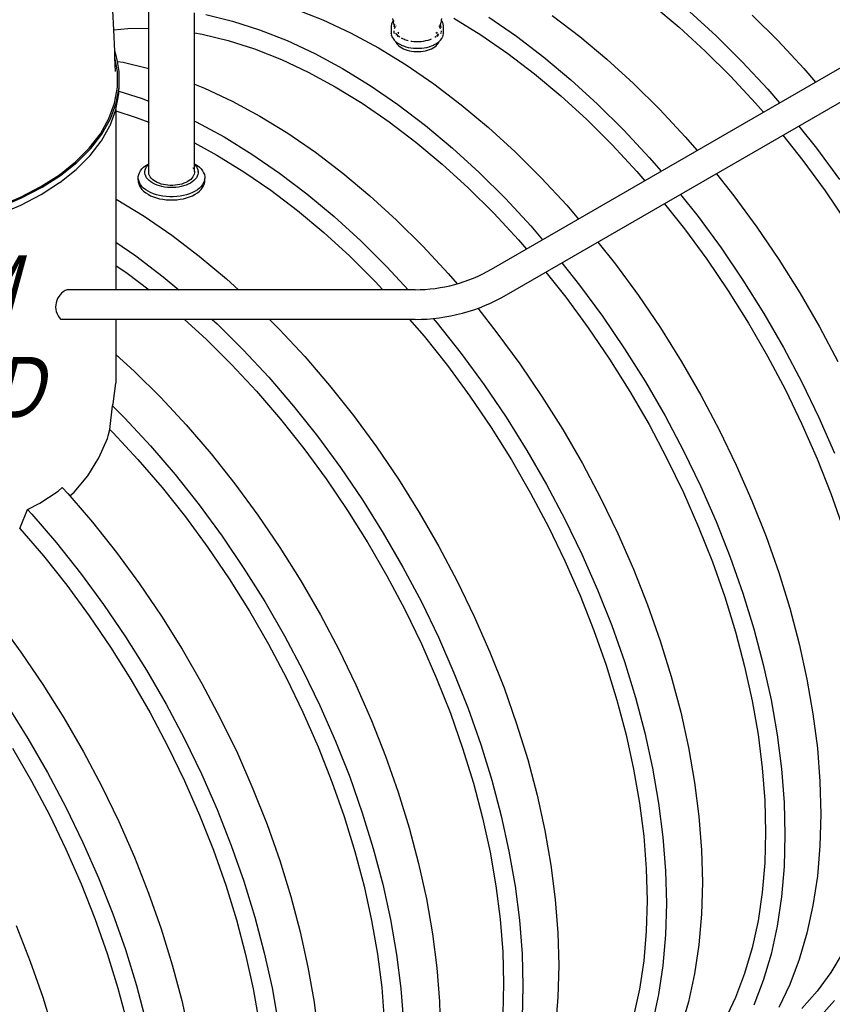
# Model space of a CAD drawing. Extents: x -18027 to -11651, y 1687 to 5059.
# Tile 121 of 170: x -13585 to -13425, y 2615 to 2808. Entities that reach past the tile are written whole.
import ezdxf

# ---------------------------------------------------------------- set-up
doc = ezdxf.new("R2010")
doc.units = 0
doc.header["$MEASUREMENT"] = 0
doc.layers.get('0').update_dxf_attribs({"linetype": 'CONTINUOUS'})
for name, color, linetype in [('PIPING-PRODUCT-REGULAR', 4, 'CONTINUOUS'), ('TANK', 2, 'CONTINUOUS'), ('TEXT', 3, 'CONTINUOUS')]:
    doc.layers.add(name, color=color, linetype=linetype)
doc.styles.add('ISO1', font='SIMPFRAC.shx', dxfattribs={"width": 0.85, "oblique": 15})

# ---------------------------------------------------------------- blocks, each defined once
blk = doc.blocks.new('12-14 TANKS')
for p, q in [((-1.406, -27.943), (-1.406, -25.997)), ((13.048, -26.05), (15.752, -27.117)), ((48.247, -25.68), (50.845, -27.851)), ((-4.843, -28.113), (-4.925, -26.188)), ((3.088, -28.407), (3.088, -26.421)), ((4.212, -26.603), (6.841, -27.239)), ((15.752, -27.117), (18.477, -28.393)), ((22.678, -27.158), (22.645, -26.977)), ((27.442, -27.158), (27.474, -26.977)), ((28.638, -26.964), (31.299, -28.597)), ((32.081, -26.857), (34.806, -28.728)), ((38.342, -26.687), (41.046, -28.743)), ((51.849, -26.28), (54.478, -28.679)), ((58.013, -26.638), (60.589, -29.196)), ((-4.843, -28.113), (-3.447, -27.966)), ((-4.753, -30.205), (-4.843, -28.113)), ((-3.447, -27.966), (-1.406, -27.943)), ((-1.406, -27.943), (-1.381, -27.943)), ((-1.406, -31.906), (-1.406, -27.943)), ((6.841, -27.239), (9.512, -28.091)), ((9.512, -28.091), (12.216, -29.158)), ((22.485, -27.702), (22.486, -27.692)), ((22.485, -27.702), (22.485, -28.47)), ((22.514, -27.537), (22.486, -27.692)), ((22.514, -27.537), (22.517, -27.527)), ((22.573, -27.375), (22.517, -27.527)), ((22.573, -27.375), (22.576, -27.366)), ((22.66, -27.219), (22.576, -27.366)), ((22.66, -27.219), (22.665, -27.211)), ((22.683, -27.187), (22.665, -27.211)), ((22.678, -27.158), (22.683, -27.187)), ((22.683, -27.187), (22.704, -27.302)), ((22.709, -27.154), (22.691, -27.176)), ((22.715, -27.356), (22.704, -27.302)), ((22.742, -27.479), (22.715, -27.356)), ((22.748, -27.769), (22.739, -27.817)), ((22.783, -27.639), (22.742, -27.479)), ((22.761, -27.698), (22.755, -27.731)), ((22.783, -27.639), (22.761, -27.698)), ((22.812, -27.918), (22.779, -28.007)), ((22.787, -27.655), (22.783, -27.639)), ((22.837, -27.83), (22.787, -27.655)), ((22.792, -27.613), (22.792, -27.614)), ((22.812, -27.56), (22.808, -27.57)), ((22.813, -27.559), (22.812, -27.56)), ((22.813, -27.564), (22.812, -27.56)), ((22.813, -27.564), (22.812, -27.569)), ((22.812, -27.569), (22.813, -27.579)), ((22.818, -27.907), (22.812, -27.918)), ((22.815, -27.555), (22.813, -27.559)), ((22.813, -27.559), (22.813, -27.564)), ((22.816, -27.549), (22.815, -27.555)), ((22.817, -27.551), (22.815, -27.555)), ((22.824, -27.758), (22.837, -27.83)), ((22.836, -27.875), (22.824, -27.895)), ((22.86, -27.832), (22.84, -27.867)), ((22.939, -27.716), (22.923, -27.737)), ((27.196, -27.737), (27.18, -27.716)), ((27.308, -27.918), (27.267, -27.845)), ((27.282, -27.83), (27.333, -27.655)), ((27.282, -27.83), (27.306, -27.7)), ((27.307, -27.653), (27.307, -27.579)), ((27.309, -27.92), (27.308, -27.918)), ((27.337, -27.639), (27.312, -27.57)), ((27.328, -27.972), (27.315, -27.937)), ((27.333, -27.655), (27.337, -27.639)), ((27.341, -28.007), (27.334, -27.99)), ((27.337, -27.639), (27.377, -27.479)), ((27.358, -27.698), (27.337, -27.639)), ((27.384, -27.837), (27.358, -27.698)), ((27.377, -27.479), (27.405, -27.356)), ((27.384, -27.864), (27.384, -27.837)), ((27.405, -27.356), (27.416, -27.302)), ((27.428, -27.176), (27.411, -27.154)), ((27.416, -27.302), (27.436, -27.187)), ((27.436, -27.187), (27.442, -27.158)), ((27.455, -27.211), (27.436, -27.187)), ((27.46, -27.219), (27.455, -27.211)), ((27.543, -27.366), (27.46, -27.219)), ((27.547, -27.375), (27.543, -27.366)), ((27.603, -27.527), (27.547, -27.375)), ((27.605, -27.537), (27.603, -27.527)), ((27.634, -27.692), (27.605, -27.537)), ((27.634, -27.702), (27.634, -27.692)), ((27.634, -28.47), (27.634, -27.702)), ((50.845, -27.851), (53.402, -30.185)), ((3.064, -28.403), (3.088, -28.407)), ((3.088, -28.407), (3.874, -28.534)), ((3.088, -33.46), (3.088, -28.407)), ((3.874, -28.534), (6.431, -29.153)), ((18.477, -28.393), (21.213, -29.873)), ((22.486, -28.48), (22.485, -28.47)), ((22.486, -28.48), (22.514, -28.635)), ((22.517, -28.645), (22.514, -28.635)), ((22.517, -28.645), (22.573, -28.797)), ((22.576, -28.806), (22.573, -28.797)), ((22.576, -28.806), (22.66, -28.953)), ((22.665, -28.961), (22.66, -28.953)), ((22.665, -28.961), (22.774, -29.103)), ((22.736, -28.209), (22.736, -28.219)), ((22.736, -28.229), (22.736, -28.308)), ((22.736, -28.327), (22.736, -28.336)), ((22.736, -28.336), (22.75, -28.415)), ((22.753, -28.432), (22.756, -28.447)), ((22.907, -28.415), (22.986, -28.518)), ((22.954, -28.624), (22.949, -28.632)), ((22.981, -28.576), (22.958, -28.616)), ((22.986, -28.518), (23.004, -28.535)), ((23.004, -28.535), (22.987, -28.565)), ((23.009, -28.525), (23.004, -28.535)), ((23.004, -28.535), (23.074, -28.606)), ((23.01, -28.524), (23.009, -28.525)), ((23.068, -28.571), (23.074, -28.606)), ((23.074, -28.606), (23.077, -28.637)), ((23.074, -28.606), (23.081, -28.639)), ((23.074, -28.606), (23.097, -28.629)), ((23.079, -28.651), (23.079, -28.657)), ((23.079, -28.657), (23.08, -28.659)), ((23.08, -28.659), (23.084, -28.671)), ((23.08, -28.659), (23.081, -28.669)), ((23.082, -28.646), (23.087, -28.673)), ((23.082, -28.684), (23.084, -28.699)), ((23.096, -28.412), (23.083, -28.429)), ((23.085, -28.713), (23.088, -28.737)), ((23.09, -28.689), (23.09, -28.691)), ((23.091, -28.69), (23.099, -28.708)), ((23.097, -28.72), (23.097, -28.743)), ((23.101, -28.696), (23.099, -28.708)), ((23.11, -28.644), (23.103, -28.683)), ((23.146, -28.36), (23.104, -28.403)), ((23.104, -28.725), (23.115, -28.754)), ((23.107, -28.745), (23.111, -28.752)), ((23.117, -28.609), (23.112, -28.632)), ((23.13, -28.657), (23.251, -28.753)), ((23.173, -28.334), (23.154, -28.353)), ((23.161, -28.481), (23.158, -28.491)), ((23.197, -28.419), (23.167, -28.472)), ((23.222, -28.373), (23.202, -28.408)), ((23.251, -28.753), (23.342, -28.812)), ((23.451, -28.877), (23.595, -28.952)), ((23.595, -28.952), (23.663, -28.981)), ((23.704, -28.998), (23.792, -29.035)), ((23.792, -29.035), (24.003, -29.105)), ((26.116, -29.105), (26.327, -29.035)), ((26.327, -29.035), (26.456, -28.981)), ((26.778, -28.812), (26.868, -28.753)), ((26.868, -28.753), (26.895, -28.732)), ((26.923, -28.419), (26.897, -28.373)), ((26.958, -28.481), (26.935, -28.44)), ((26.981, -28.368), (26.947, -28.334)), ((26.989, -28.657), (27.009, -28.642)), ((27.017, -28.404), (26.99, -28.377)), ((27.009, -28.642), (27.004, -28.614)), ((27.009, -28.642), (27.012, -28.64)), ((27.009, -28.644), (27.009, -28.642)), ((27.01, -28.74), (27.022, -28.708)), ((27.012, -28.64), (27.045, -28.606)), ((27.019, -28.696), (27.012, -28.657)), ((27.023, -28.412), (27.017, -28.404)), ((27.022, -28.715), (27.022, -28.708)), ((27.022, -28.732), (27.022, -28.715)), ((27.028, -28.69), (27.031, -28.682)), ((27.036, -28.429), (27.03, -28.421)), ((27.031, -28.682), (27.03, -28.689)), ((27.031, -28.682), (27.045, -28.606)), ((27.031, -28.682), (27.04, -28.658)), ((27.036, -28.699), (27.033, -28.725)), ((27.04, -28.658), (27.037, -28.684)), ((27.045, -28.606), (27.04, -28.657)), ((27.04, -28.658), (27.04, -28.657)), ((27.045, -28.606), (27.116, -28.535)), ((27.048, -28.586), (27.045, -28.606)), ((27.116, -28.535), (27.115, -28.533)), ((27.116, -28.535), (27.129, -28.523)), ((27.139, -28.576), (27.116, -28.535)), ((27.17, -28.632), (27.145, -28.586)), ((27.155, -28.49), (27.163, -28.48)), ((27.346, -29.103), (27.455, -28.961)), ((27.364, -28.447), (27.381, -28.35)), ((27.384, -28.209), (27.384, -28.219)), ((27.384, -28.229), (27.384, -28.248)), ((27.384, -28.268), (27.384, -28.327)), ((27.455, -28.961), (27.46, -28.953)), ((27.46, -28.953), (27.543, -28.806)), ((27.543, -28.806), (27.547, -28.797)), ((27.547, -28.797), (27.603, -28.645)), ((27.603, -28.645), (27.605, -28.635)), ((27.605, -28.635), (27.634, -28.48)), ((27.634, -28.48), (27.634, -28.47)), ((31.299, -28.597), (33.95, -30.417)), ((34.806, -28.728), (37.51, -30.784)), ((41.046, -28.743), (43.717, -30.974)), ((54.478, -28.679), (57.053, -31.237)), ((6.431, -29.153), (9.029, -29.982)), ((9.029, -29.982), (11.659, -31.02)), ((12.216, -29.158), (14.942, -30.434)), ((21.213, -29.873), (23.949, -31.552)), ((22.78, -29.109), (22.774, -29.103)), ((22.78, -29.109), (22.914, -29.243)), ((22.901, -29.205), (22.914, -29.242)), ((22.914, -29.243), (22.915, -29.244)), ((22.915, -29.244), (22.938, -29.307)), ((22.915, -29.244), (23.071, -29.368)), ((22.938, -29.307), (23.009, -29.434)), ((23.009, -29.434), (23.103, -29.555)), ((23.078, -29.373), (23.071, -29.368)), ((23.078, -29.373), (23.256, -29.488)), ((23.103, -29.555), (23.218, -29.67)), ((23.218, -29.67), (23.353, -29.777)), ((23.256, -29.488), (23.455, -29.591)), ((23.353, -29.777), (23.507, -29.876)), ((23.46, -29.593), (23.455, -29.591)), ((23.46, -29.593), (23.676, -29.683)), ((23.507, -29.876), (23.678, -29.965)), ((23.676, -29.683), (23.906, -29.76)), ((23.678, -29.965), (23.864, -30.043)), ((23.864, -30.043), (24.063, -30.109)), ((23.906, -29.76), (24.149, -29.823)), ((24.003, -29.105), (24.138, -29.14)), ((24.149, -29.823), (24.402, -29.87)), ((24.394, -29.194), (24.457, -29.206)), ((24.402, -29.87), (24.662, -29.902)), ((24.457, -29.206), (24.696, -29.235)), ((24.662, -29.902), (24.927, -29.918)), ((24.696, -29.235), (24.938, -29.25)), ((24.927, -29.918), (25.193, -29.918)), ((24.938, -29.25), (25.182, -29.25)), ((25.182, -29.25), (25.424, -29.235)), ((25.193, -29.918), (25.457, -29.902)), ((25.424, -29.235), (25.662, -29.206)), ((25.457, -29.902), (25.718, -29.87)), ((25.662, -29.206), (25.894, -29.162)), ((25.718, -29.87), (25.971, -29.823)), ((25.894, -29.162), (26.116, -29.105)), ((25.971, -29.823), (26.214, -29.76)), ((26.057, -30.109), (26.256, -30.043)), ((26.214, -29.76), (26.444, -29.683)), ((26.256, -30.043), (26.442, -29.965)), ((26.442, -29.965), (26.613, -29.876)), ((26.444, -29.683), (26.659, -29.593)), ((26.613, -29.876), (26.767, -29.777)), ((26.659, -29.593), (26.665, -29.591)), ((26.665, -29.591), (26.863, -29.488)), ((26.767, -29.777), (26.902, -29.67)), ((26.863, -29.488), (27.042, -29.373)), ((26.902, -29.67), (27.017, -29.555)), ((27.017, -29.555), (27.11, -29.434)), ((27.042, -29.373), (27.048, -29.368)), ((27.048, -29.368), (27.204, -29.244)), ((27.11, -29.434), (27.181, -29.307)), ((27.181, -29.307), (27.204, -29.244)), ((27.204, -29.244), (27.206, -29.243)), ((27.206, -29.243), (27.34, -29.109)), ((27.206, -29.243), (27.219, -29.205)), ((27.34, -29.109), (27.346, -29.103)), ((60.589, -29.196), (63.101, -31.902)), ((-4.599, -30.624), (-4.753, -30.205)), ((-4.727, -30.828), (-4.753, -30.205)), ((-4.478, -32.194), (-4.727, -30.828)), ((-4.668, -32.2), (-4.727, -30.828)), ((-4.493, -31.205), (-4.599, -30.624)), ((11.659, -31.02), (14.309, -32.261)), ((14.942, -30.434), (17.678, -31.914)), ((24.063, -30.109), (24.273, -30.163)), ((24.273, -30.163), (24.491, -30.204)), ((24.491, -30.204), (24.716, -30.232)), ((24.716, -30.232), (24.945, -30.246)), ((24.945, -30.246), (25.175, -30.246)), ((25.175, -30.246), (25.403, -30.232)), ((25.403, -30.232), (25.628, -30.204)), ((25.628, -30.204), (25.847, -30.163)), ((25.847, -30.163), (26.057, -30.109)), ((33.95, -30.417), (36.579, -32.416)), ((37.51, -30.784), (40.182, -33.016)), ((43.717, -30.974), (46.346, -33.374)), ((53.402, -30.185), (55.907, -32.673)), ((-4.493, -31.205), (-3.92, -31.298)), ((-4.314, -32.189), (-4.493, -31.205)), ((-3.92, -31.298), (-1.406, -31.906)), ((-1.406, -31.906), (-1.381, -31.912)), ((-1.406, -35.123), (-1.406, -31.906)), ((17.678, -31.914), (20.414, -33.593)), ((23.949, -31.552), (26.675, -33.423)), ((57.053, -31.237), (59.566, -33.943)), ((63.101, -31.902), (64.263, -33.256)), ((-4.478, -33.757), (-4.478, -32.194)), ((-4.314, -33.762), (-4.314, -32.189)), ((14.309, -32.261), (16.971, -33.701)), ((36.579, -32.416), (39.178, -34.587)), ((55.907, -32.673), (58.351, -35.305)), ((-4.761, -35.312), (-4.478, -33.757)), ((-4.599, -35.327), (-4.314, -33.762)), ((-4.338, -34.131), (-4.314, -33.762)), ((3.064, -33.45), (3.088, -33.46)), ((3.088, -33.46), (4.084, -33.853)), ((3.088, -37.083), (3.088, -33.46)), ((4.084, -33.853), (6.81, -35.129)), ((16.971, -33.701), (19.632, -35.334)), ((20.414, -33.593), (23.139, -35.464)), ((26.675, -33.423), (29.378, -35.479)), ((40.182, -33.016), (42.81, -35.415)), ((46.346, -33.374), (48.922, -35.932)), ((-4.639, -35.933), (-4.356, -34.387)), ((-4.356, -34.387), (-4.352, -34.358)), ((-4.352, -34.358), (-4.338, -34.131)), ((-4.338, -34.131), (-2.155, -34.828)), ((-2.155, -34.828), (-1.406, -35.123)), ((39.178, -34.587), (41.735, -36.921)), ((59.566, -33.943), (60.728, -35.297)), ((-5.324, -36.842), (-4.761, -35.312)), ((-5.166, -36.866), (-4.599, -35.327)), ((-1.406, -35.123), (-1.381, -35.133)), ((-1.406, -37.205), (-1.406, -35.123)), ((6.81, -35.129), (9.546, -36.609)), ((19.632, -35.334), (22.282, -37.153)), ((23.139, -35.464), (25.843, -37.52)), ((29.378, -35.479), (32.05, -37.711)), ((42.81, -35.415), (45.386, -37.973)), ((58.351, -35.305), (59.134, -36.217)), ((-6.161, -38.329), (-5.324, -36.842)), ((-5.215, -37.513), (-4.649, -35.977)), ((-4.649, -35.977), (-4.641, -35.949)), ((-4.641, -35.949), (-4.639, -35.936)), ((-4.639, -35.936), (-4.639, -35.933)), ((-4.639, -35.936), (-4.639, -36.08)), ((-4.639, -36.08), (-2.638, -36.718)), ((-4.639, -36.08), (-4.639, -44.751)), ((-2.638, -36.718), (-1.406, -37.205)), ((9.546, -36.609), (12.282, -38.288)), ((48.922, -35.932), (51.434, -38.638)), ((-6.067, -39.031), (-5.227, -37.538)), ((-6.008, -38.363), (-5.166, -36.866)), ((-5.227, -37.538), (-5.215, -37.513)), ((-1.406, -37.205), (-1.381, -37.214)), ((-1.406, -41.282), (-1.406, -37.205)), ((3.064, -37.071), (3.088, -37.083)), ((3.088, -37.083), (3.274, -37.17)), ((3.088, -39.238), (3.088, -37.083)), ((3.274, -37.17), (6.01, -38.651)), ((22.282, -37.153), (24.912, -39.152)), ((25.843, -37.52), (28.514, -39.752)), ((32.05, -37.711), (34.679, -40.11)), ((41.735, -36.921), (44.24, -39.409)), ((62.629, -37.573), (64.361, -39.756)), ((-7.262, -39.757), (-6.161, -38.329)), ((-7.116, -39.8), (-6.008, -38.363)), ((6.01, -38.651), (8.747, -40.33)), ((12.282, -38.288), (15.007, -40.159)), ((45.386, -37.973), (47.898, -40.679)), ((51.434, -38.638), (52.596, -39.992)), ((61.052, -38.484), (63.015, -40.958)), ((-7.188, -40.486), (-6.083, -39.053)), ((-6.083, -39.053), (-6.067, -39.031)), ((3.064, -39.225), (3.088, -39.238)), ((3.088, -39.238), (5.303, -40.437)), ((3.088, -41.282), (3.088, -39.238)), ((24.912, -39.152), (27.511, -41.323)), ((28.514, -39.752), (31.143, -42.151)), ((44.24, -39.409), (46.683, -42.041)), ((64.361, -39.756), (66.625, -42.84)), ((-8.616, -41.111), (-7.262, -39.757)), ((-8.547, -41.844), (-7.188, -40.486)), ((-8.479, -41.163), (-7.116, -39.8)), ((5.303, -40.437), (7.965, -42.07)), ((8.747, -40.33), (11.472, -42.2)), ((15.007, -40.159), (17.711, -42.215)), ((34.679, -40.11), (37.254, -42.668)), ((47.898, -40.679), (49.06, -42.033)), ((-10.208, -42.376), (-8.616, -41.111)), ((-10.081, -42.436), (-8.479, -41.163)), ((-2.076, -41.796), (-1.905, -41.625)), ((-1.905, -41.625), (-1.703, -41.464)), ((-1.703, -41.464), (-1.474, -41.317)), ((-1.694, -41.732), (-1.609, -41.581)), ((-1.609, -41.581), (-1.498, -41.436)), ((-1.498, -41.436), (-1.406, -41.344)), ((-1.474, -41.317), (-1.406, -41.282)), ((-1.406, -41.282), (-1.381, -41.269)), ((-1.406, -41.344), (-1.406, -41.282)), ((-1.406, -41.344), (-1.381, -41.319)), ((-1.406, -42.056), (-1.406, -41.344)), ((2.942, -41.659), (3.015, -41.788)), ((3.064, -41.269), (3.088, -41.282)), ((3.064, -41.319), (3.088, -41.344)), ((3.088, -41.282), (3.156, -41.317)), ((3.088, -41.344), (3.088, -41.282)), ((3.088, -42.056), (3.088, -41.344)), ((3.088, -41.344), (3.18, -41.436)), ((3.156, -41.317), (3.386, -41.464)), ((3.18, -41.436), (3.292, -41.581)), ((3.292, -41.581), (3.377, -41.732)), ((3.386, -41.464), (3.587, -41.625)), ((3.587, -41.625), (3.759, -41.796)), ((27.511, -41.323), (30.067, -43.657)), ((63.015, -40.958), (65.217, -43.958)), ((-12.02, -43.538), (-10.208, -42.376)), ((-11.905, -43.605), (-10.081, -42.436)), ((-10.16, -43.129), (-8.564, -41.861)), ((-8.564, -41.861), (-8.547, -41.844)), ((-2.428, -42.555), (-2.393, -42.358)), ((-2.428, -42.753), (-2.428, -42.555)), ((-2.393, -42.358), (-2.321, -42.165)), ((-2.321, -42.165), (-2.215, -41.977)), ((-2.215, -41.977), (-2.076, -41.796)), ((-1.786, -42.114), (-1.78, -42.045)), ((-1.78, -42.045), (-1.751, -41.887)), ((-1.78, -42.203), (-1.78, -42.045)), ((-1.751, -42.361), (-1.78, -42.203)), ((-1.751, -41.887), (-1.694, -41.732)), ((-1.694, -42.516), (-1.751, -42.361)), ((-1.609, -42.667), (-1.694, -42.516)), ((-1.406, -42.056), (-1.381, -41.921)), ((-1.406, -42.192), (-1.406, -42.056)), ((-1.381, -42.327), (-1.406, -42.192)), ((-1.332, -42.46), (-1.381, -42.327)), ((-1.259, -42.59), (-1.332, -42.46)), ((-1.164, -42.714), (-1.259, -42.59)), ((2.942, -42.59), (2.846, -42.714)), ((3.015, -42.46), (2.942, -42.59)), ((3.064, -42.327), (3.015, -42.46)), ((3.064, -41.921), (3.088, -42.056)), ((3.088, -42.192), (3.064, -42.327)), ((3.088, -42.056), (3.088, -42.192)), ((3.377, -42.516), (3.292, -42.667)), ((3.377, -41.732), (3.434, -41.887)), ((3.434, -42.361), (3.377, -42.516)), ((3.434, -41.887), (3.463, -42.045)), ((3.463, -42.203), (3.434, -42.361)), ((3.468, -42.114), (3.463, -42.045)), ((3.463, -42.045), (3.463, -42.083)), ((3.463, -42.083), (3.468, -42.114)), ((3.463, -42.083), (3.463, -42.203)), ((3.759, -41.796), (3.898, -41.977)), ((3.898, -41.977), (4.004, -42.165)), ((4.004, -42.165), (4.075, -42.358)), ((4.075, -42.358), (4.111, -42.555)), ((4.111, -42.555), (4.111, -42.753)), ((7.965, -42.07), (10.615, -43.889)), ((11.472, -42.2), (14.176, -44.256)), ((17.711, -42.215), (20.383, -44.447)), ((31.143, -42.151), (33.719, -44.709)), ((46.683, -42.041), (47.466, -42.954)), ((54.498, -42.268), (56.229, -44.45)), ((-14.033, -44.585), (-12.02, -43.538)), ((-13.93, -44.658), (-11.905, -43.605)), ((-11.993, -44.305), (-10.178, -43.142)), ((-10.178, -43.142), (-10.16, -43.129)), ((-2.428, -42.863), (-2.428, -42.753)), ((-2.418, -42.808), (-2.428, -42.753)), ((-2.418, -42.808), (-2.428, -42.863)), ((-2.428, -42.863), (-2.428, -43.061)), ((-2.428, -43.061), (-2.393, -43.257)), ((-2.393, -42.95), (-2.418, -42.808)), ((-2.321, -43.143), (-2.393, -42.95)), ((-2.393, -43.257), (-2.321, -43.451)), ((-2.215, -43.332), (-2.321, -43.143)), ((-2.321, -43.451), (-2.215, -43.639)), ((-2.076, -43.512), (-2.215, -43.332)), ((-1.905, -43.684), (-2.076, -43.512)), ((-1.498, -42.812), (-1.609, -42.667)), ((-1.36, -42.949), (-1.498, -42.812)), ((-1.199, -43.078), (-1.36, -42.949)), ((-1.015, -43.196), (-1.199, -43.078)), ((-1.046, -42.832), (-1.164, -42.714)), ((-0.907, -42.942), (-1.046, -42.832)), ((-0.811, -43.302), (-1.015, -43.196)), ((-0.75, -43.043), (-0.907, -42.942)), ((-0.588, -43.395), (-0.811, -43.302)), ((-0.575, -43.134), (-0.75, -43.043)), ((-0.35, -43.474), (-0.588, -43.395)), ((-0.384, -43.214), (-0.575, -43.134)), ((-0.18, -43.281), (-0.384, -43.214)), ((-0.099, -43.539), (-0.35, -43.474)), ((0.035, -43.337), (-0.18, -43.281)), ((0.162, -43.588), (-0.099, -43.539)), ((0.259, -43.379), (0.035, -43.337)), ((0.431, -43.621), (0.162, -43.588)), ((0.489, -43.407), (0.259, -43.379)), ((0.704, -43.638), (0.431, -43.621)), ((0.723, -43.421), (0.489, -43.407)), ((0.959, -43.421), (0.723, -43.421)), ((1.193, -43.407), (0.959, -43.421)), ((1.252, -43.621), (0.979, -43.638)), ((1.424, -43.379), (1.193, -43.407)), ((1.521, -43.588), (1.252, -43.621)), ((1.648, -43.337), (1.424, -43.379)), ((1.782, -43.539), (1.521, -43.588)), ((1.863, -43.281), (1.648, -43.337)), ((2.033, -43.474), (1.782, -43.539)), ((2.067, -43.214), (1.863, -43.281)), ((2.271, -43.395), (2.033, -43.474)), ((2.257, -43.134), (2.067, -43.214)), ((2.432, -43.043), (2.257, -43.134)), ((2.493, -43.302), (2.271, -43.395)), ((2.59, -42.942), (2.432, -43.043)), ((2.697, -43.196), (2.493, -43.302)), ((2.728, -42.832), (2.59, -42.942)), ((2.881, -43.078), (2.697, -43.196)), ((2.846, -42.714), (2.728, -42.832)), ((3.043, -42.949), (2.881, -43.078)), ((3.18, -42.812), (3.043, -42.949)), ((3.292, -42.667), (3.18, -42.812)), ((3.759, -43.512), (3.587, -43.684)), ((3.898, -43.332), (3.759, -43.512)), ((4.004, -43.143), (3.898, -43.332)), ((3.898, -43.639), (4.004, -43.451)), ((4.075, -42.95), (4.004, -43.143)), ((4.004, -43.451), (4.075, -43.257)), ((4.101, -42.808), (4.075, -42.95)), ((4.075, -43.257), (4.111, -43.061)), ((4.111, -42.753), (4.101, -42.808)), ((4.111, -42.863), (4.101, -42.808)), ((4.111, -42.863), (4.111, -42.753)), ((4.111, -43.061), (4.111, -42.863)), ((37.254, -42.668), (39.767, -45.374)), ((-16.224, -45.504), (-14.033, -44.585)), ((-14.009, -45.353), (-11.993, -44.305)), ((-2.215, -43.639), (-2.076, -43.82)), ((-2.076, -43.82), (-1.905, -43.991)), ((-1.703, -43.844), (-1.905, -43.684)), ((-1.905, -43.991), (-1.703, -44.151)), ((-1.474, -43.991), (-1.703, -43.844)), ((-1.703, -44.151), (-1.474, -44.298)), ((-1.219, -44.123), (-1.474, -43.991)), ((-1.474, -44.298), (-1.219, -44.431)), ((-0.942, -44.24), (-1.219, -44.123)), ((-1.219, -44.431), (-0.942, -44.547)), ((-0.645, -44.338), (-0.942, -44.24)), ((-0.942, -44.547), (-0.645, -44.646)), ((-0.332, -44.419), (-0.645, -44.338)), ((-0.006, -44.48), (-0.332, -44.419)), ((0.329, -44.521), (-0.006, -44.48)), ((0.67, -44.542), (0.329, -44.521)), ((1.013, -44.542), (0.67, -44.542)), ((0.979, -43.638), (0.704, -43.638)), ((1.353, -44.521), (1.013, -44.542)), ((1.689, -44.48), (1.353, -44.521)), ((2.015, -44.419), (1.689, -44.48)), ((2.328, -44.338), (2.015, -44.419)), ((2.624, -44.24), (2.328, -44.338)), ((2.328, -44.646), (2.624, -44.547)), ((2.902, -44.123), (2.624, -44.24)), ((2.624, -44.547), (2.902, -44.431)), ((3.156, -43.991), (2.902, -44.123)), ((2.902, -44.431), (3.156, -44.298)), ((3.386, -43.844), (3.156, -43.991)), ((3.156, -44.298), (3.386, -44.151)), ((3.587, -43.684), (3.386, -43.844)), ((3.386, -44.151), (3.587, -43.991)), ((3.587, -43.991), (3.759, -43.82)), ((3.759, -43.82), (3.898, -43.639)), ((10.615, -43.889), (13.245, -45.889)), ((14.176, -44.256), (16.847, -46.488)), ((20.383, -44.447), (23.011, -46.846)), ((30.067, -43.657), (32.572, -46.145)), ((50.962, -44.309), (52.694, -46.492)), ((56.229, -44.45), (58.493, -47.534)), ((65.217, -43.958), (67.321, -47.056)), ((-16.203, -46.274), (-14.009, -45.353)), ((-16.135, -45.583), (-13.93, -44.658)), ((-4.639, -44.751), (-4.596, -44.774)), ((-4.639, -44.751), (-4.639, -49.014)), ((-4.596, -44.774), (-1.86, -46.453)), ((-0.645, -44.646), (-0.332, -44.727)), ((-0.332, -44.727), (-0.006, -44.788)), ((-0.006, -44.788), (0.329, -44.829)), ((0.329, -44.829), (0.67, -44.85)), ((0.67, -44.85), (1.013, -44.85)), ((1.013, -44.85), (1.353, -44.829)), ((1.353, -44.829), (1.689, -44.788)), ((1.689, -44.788), (2.015, -44.727)), ((2.015, -44.727), (2.328, -44.646)), ((33.719, -44.709), (36.231, -47.415)), ((39.767, -45.374), (40.929, -46.728)), ((49.384, -45.22), (51.347, -47.694)), ((-1.86, -46.453), (0.865, -48.324)), ((13.245, -45.889), (15.843, -48.059)), ((16.847, -46.488), (19.476, -48.888)), ((32.572, -46.145), (35.016, -48.777)), ((52.694, -46.492), (54.958, -49.576)), ((23.011, -46.846), (25.587, -49.404)), ((36.231, -47.415), (37.393, -48.769)), ((0.865, -48.324), (3.569, -50.38)), ((15.843, -48.059), (18.4, -50.393)), ((51.347, -47.694), (53.549, -50.694)), ((58.493, -47.534), (60.657, -50.721)), ((-4.639, -49.014), (-2.67, -50.365)), ((-4.639, -49.014), (-4.639, -51.291)), ((19.476, -48.888), (22.052, -51.445)), ((25.587, -49.404), (28.099, -52.11)), ((35.016, -48.777), (35.799, -49.69)), ((42.83, -49.004), (44.562, -51.187)), ((-2.67, -50.365), (0.033, -52.421)), ((3.569, -50.38), (6.241, -52.612)), ((18.4, -50.393), (20.905, -52.881)), ((54.958, -49.576), (57.121, -52.762)), ((-4.639, -51.291), (-3.527, -52.054)), ((-4.639, -51.291), (-4.639, -53.69)), ((39.295, -51.045), (41.027, -53.228)), ((44.562, -51.187), (46.826, -54.27)), ((53.549, -50.694), (55.653, -53.793)), ((60.657, -50.721), (62.71, -53.997)), ((-3.527, -52.054), (-1.375, -53.69)), ((22.052, -51.445), (24.136, -53.69)), ((28.099, -52.11), (28.96, -53.113)), ((37.717, -51.956), (39.68, -54.43)), ((0.033, -52.421), (1.553, -53.69)), ((6.241, -52.612), (7.422, -53.69)), ((20.905, -52.881), (21.656, -53.69)), ((41.027, -53.228), (43.291, -56.312)), ((57.121, -52.762), (59.174, -56.038)), ((46.826, -54.27), (48.989, -57.457)), ((55.653, -53.793), (57.65, -56.979)), ((62.71, -53.997), (64.646, -57.349)), ((39.68, -54.43), (41.882, -57.43)), ((30.992, -55.524), (32.895, -57.923)), ((59.174, -56.038), (61.11, -59.39)), ((-4.639, -56.612), (-4.639, -60.067)), ((2.126, -56.612), (4.258, -58.558)), ((4.851, -56.612), (5.334, -57.053)), ((5.334, -57.053), (7.909, -59.61)), ((10.481, -56.612), (11.445, -57.569)), ((24.292, -56.612), (25.721, -58.278)), ((26.6, -56.525), (27.003, -56.994)), ((27.003, -56.994), (29.359, -59.964)), ((43.291, -56.312), (45.454, -59.498)), ((57.65, -56.979), (59.533, -60.24)), ((11.445, -57.569), (13.957, -60.275)), ((32.895, -57.923), (35.159, -61.007)), ((41.882, -57.43), (43.986, -60.529)), ((48.989, -57.457), (51.043, -60.733)), ((64.646, -57.349), (66.456, -60.765)), ((4.258, -58.558), (6.763, -61.046)), ((25.721, -58.278), (28.013, -61.166)), ((-4.639, -60.067), (-2.798, -61.747)), ((-4.639, -60.067), (-4.639, -62.882)), ((7.909, -59.61), (10.422, -62.316)), ((29.359, -59.964), (31.623, -63.048)), ((45.454, -59.498), (47.507, -62.774)), ((61.11, -59.39), (62.92, -62.807)), ((6.763, -61.046), (9.207, -63.678)), ((13.957, -60.275), (16.396, -63.118)), ((35.159, -61.007), (37.322, -64.193)), ((43.986, -60.529), (45.983, -63.715)), ((51.043, -60.733), (52.978, -64.085)), ((59.533, -60.24), (61.294, -63.562)), ((-2.798, -61.747), (-0.222, -64.305)), ((28.013, -61.166), (30.215, -64.166)), ((-4.92, -64.925), (-4.639, -62.882)), ((10.422, -62.316), (12.861, -65.159)), ((47.507, -62.774), (49.443, -66.127)), ((62.92, -62.807), (64.598, -66.273)), ((9.207, -63.678), (11.579, -66.443)), ((16.396, -63.118), (18.753, -66.088)), ((31.623, -63.048), (33.786, -66.234)), ((45.983, -63.715), (47.866, -66.976)), ((61.294, -63.562), (62.926, -66.934)), ((-4.979, -65.133), (-4.92, -64.925)), ((-0.222, -64.305), (2.29, -67.011)), ((30.215, -64.166), (32.319, -67.265)), ((37.322, -64.193), (39.375, -67.469)), ((52.978, -64.085), (54.789, -67.502)), ((-5.227, -67.461), (-4.979, -65.133)), ((-4.979, -65.133), (-3.758, -66.346)), ((12.861, -65.159), (15.217, -68.129)), ((-3.758, -66.346), (-1.245, -69.052)), ((11.579, -66.443), (13.871, -69.331)), ((18.753, -66.088), (21.017, -69.172)), ((33.786, -66.234), (35.84, -69.51)), ((49.443, -66.127), (51.253, -69.543)), ((64.598, -66.273), (66.137, -69.776)), ((-5.402, -68.069), (-5.227, -67.461)), ((-5.227, -67.461), (-4.904, -67.782)), ((-4.904, -67.782), (-2.461, -70.414)), ((2.29, -67.011), (4.729, -69.854)), ((32.319, -67.265), (34.316, -70.451)), ((39.375, -67.469), (41.311, -70.821)), ((47.866, -66.976), (49.627, -70.299)), ((54.789, -67.502), (56.466, -70.968)), ((62.926, -66.934), (64.422, -70.341)), ((-6.311, -70.261), (-5.479, -68.352)), ((-5.479, -68.352), (-5.402, -68.069)), ((15.217, -68.129), (17.481, -71.213)), ((-1.245, -69.052), (1.194, -71.896)), ((13.871, -69.331), (16.073, -72.331)), ((21.017, -69.172), (23.18, -72.358)), ((35.84, -69.51), (37.776, -72.863)), ((51.253, -69.543), (52.931, -73.009)), ((-7.406, -72.022), (-6.311, -70.261)), ((-2.461, -70.414), (-0.088, -73.179)), ((4.729, -69.854), (7.085, -72.824)), ((34.316, -70.451), (36.199, -73.712)), ((49.627, -70.299), (51.258, -73.67)), ((64.422, -70.341), (65.778, -73.769)), ((17.481, -71.213), (19.644, -74.399)), ((41.311, -70.821), (43.121, -74.238)), ((56.466, -70.968), (58.005, -74.471)), ((-8.751, -73.613), (-7.406, -72.022)), ((1.194, -71.896), (3.55, -74.865)), ((16.073, -72.331), (18.177, -75.43)), ((23.18, -72.358), (25.233, -75.634)), ((-12.134, -74.723), (-10.333, -73.519)), ((-10.333, -73.519), (-9.926, -73.156)), ((-9.926, -73.156), (-9.377, -73.747)), ((-9.172, -73.987), (-8.751, -73.613)), ((-0.088, -73.179), (2.203, -76.067)), ((7.085, -72.824), (9.35, -75.908)), ((37.776, -72.863), (39.586, -76.279)), ((51.258, -73.67), (52.755, -77.077)), ((52.931, -73.009), (54.47, -76.512)), ((-9.377, -73.747), (-9.172, -73.987)), ((-9.172, -73.987), (-6.938, -76.59)), ((19.644, -74.399), (21.698, -77.675)), ((36.199, -73.712), (37.959, -77.035)), ((43.121, -74.238), (44.799, -77.704)), ((58.005, -74.471), (59.399, -77.996)), ((65.778, -73.769), (66.986, -77.207)), ((-14.028, -77.038), (-13.345, -75.323)), ((-13.345, -75.323), (-12.134, -74.723)), ((-13.345, -75.323), (-12.913, -75.788)), ((3.55, -74.865), (5.814, -77.949)), ((18.177, -75.43), (20.174, -78.616)), ((-12.913, -75.788), (-10.474, -78.632)), ((-6.938, -76.59), (-4.582, -79.56)), ((2.203, -76.067), (4.406, -79.067)), ((9.35, -75.908), (11.513, -79.094)), ((25.233, -75.634), (27.169, -78.986)), ((39.586, -76.279), (41.264, -79.745)), ((54.47, -76.512), (55.863, -80.037)), ((-14.134, -77.217), (-14.089, -77.195)), ((-14.089, -77.195), (-14.028, -77.038)), ((-14.089, -77.195), (-11.756, -79.915)), ((37.959, -77.035), (39.591, -80.406)), ((52.755, -77.077), (54.11, -80.506)), ((5.814, -77.949), (7.977, -81.135)), ((21.698, -77.675), (23.633, -81.028)), ((44.799, -77.704), (46.338, -81.207)), ((59.399, -77.996), (60.641, -81.53)), ((-10.474, -78.632), (-8.117, -81.601)), ((4.406, -79.067), (6.509, -82.166)), ((11.513, -79.094), (13.566, -82.37)), ((20.174, -78.616), (22.056, -81.877)), ((27.169, -78.986), (28.979, -82.403)), ((-11.756, -79.915), (-9.464, -82.804)), ((-4.582, -79.56), (-2.318, -82.644)), ((39.591, -80.406), (41.088, -83.813)), ((41.264, -79.745), (42.802, -83.248)), ((55.863, -80.037), (57.106, -83.571)), ((7.977, -81.135), (10.03, -84.411)), ((23.633, -81.028), (25.444, -84.444)), ((46.338, -81.207), (47.731, -84.732)), ((54.11, -80.506), (55.319, -83.943)), ((-8.117, -81.601), (-5.853, -84.685)), ((6.509, -82.166), (8.507, -85.352)), ((13.566, -82.37), (15.502, -85.722)), ((22.056, -81.877), (23.817, -85.2)), ((28.979, -82.403), (30.657, -85.869)), ((60.641, -81.53), (61.729, -85.059)), ((-9.464, -82.804), (-7.262, -85.803)), ((-2.318, -82.644), (-0.155, -85.83)), ((42.802, -83.248), (44.196, -86.773)), ((41.088, -83.813), (42.443, -87.242)), ((55.319, -83.943), (56.377, -87.375)), ((57.106, -83.571), (58.193, -87.1)), ((-5.853, -84.685), (-3.69, -87.871)), ((10.03, -84.411), (11.966, -87.764)), ((23.817, -85.2), (25.449, -88.571)), ((25.444, -84.444), (27.122, -87.91)), ((47.731, -84.732), (48.974, -88.266)), ((61.729, -85.059), (62.656, -88.568)), ((-16.249, -86.296), (-13.985, -89.38)), ((-7.262, -85.803), (-5.158, -88.902)), ((-0.155, -85.83), (1.899, -89.106)), ((8.507, -85.352), (10.389, -88.613)), ((15.502, -85.722), (17.312, -89.139)), ((30.657, -85.869), (32.196, -89.372)), ((42.443, -87.242), (43.652, -90.679)), ((44.196, -86.773), (45.439, -90.307)), ((58.193, -87.1), (59.12, -90.609)), ((-3.69, -87.871), (-1.637, -91.147)), ((11.966, -87.764), (13.776, -91.18)), ((27.122, -87.91), (28.66, -91.413)), ((56.377, -87.375), (57.278, -90.788)), ((-5.158, -88.902), (-3.161, -92.088)), ((1.899, -89.106), (3.834, -92.459)), ((10.389, -88.613), (12.15, -91.936)), ((17.312, -89.139), (18.99, -92.605)), ((25.449, -88.571), (26.946, -91.978)), ((48.974, -88.266), (50.061, -91.795)), ((62.656, -88.568), (63.42, -92.044)), ((-13.985, -89.38), (-11.822, -92.566)), ((32.196, -89.372), (33.589, -92.897)), ((-1.637, -91.147), (0.299, -94.5)), ((43.652, -90.679), (44.709, -94.111)), ((45.439, -90.307), (46.526, -93.836)), ((57.278, -90.788), (58.021, -94.169)), ((59.12, -90.609), (59.884, -94.086)), ((-3.161, -92.088), (-1.278, -95.349)), ((12.15, -91.936), (13.782, -95.307)), ((13.776, -91.18), (15.454, -94.646)), ((26.946, -91.978), (28.301, -95.407)), ((28.66, -91.413), (30.054, -94.938)), ((50.061, -91.795), (50.989, -95.304)), ((63.42, -92.044), (64.017, -95.474)), ((-11.822, -92.566), (-9.769, -95.842)), ((3.834, -92.459), (5.645, -95.875)), ((18.99, -92.605), (20.529, -96.108)), ((33.589, -92.897), (34.832, -96.431)), ((46.526, -93.836), (47.453, -97.345)), ((-15.357, -94.607), (-13.304, -97.883)), ((0.299, -94.5), (2.109, -97.916)), ((15.454, -94.646), (16.993, -98.149)), ((30.054, -94.938), (31.297, -98.472)), ((44.709, -94.111), (45.611, -97.524)), ((58.021, -94.169), (58.602, -97.505)), ((59.884, -94.086), (60.481, -97.515)), ((-9.769, -95.842), (-7.833, -99.195)), ((-1.278, -95.349), (0.483, -98.672)), ((5.645, -95.875), (7.323, -99.341)), ((13.782, -95.307), (15.278, -98.714)), ((28.301, -95.407), (29.51, -98.844)), ((50.989, -95.304), (51.752, -98.781)), ((64.017, -95.474), (64.445, -98.843)), ((20.529, -96.108), (21.922, -99.633)), ((34.832, -96.431), (35.919, -99.96)), ((-13.304, -97.883), (-11.368, -101.236)), ((2.109, -97.916), (3.787, -101.382)), ((45.611, -97.524), (46.354, -100.905)), ((47.453, -97.345), (48.217, -100.822)), ((58.602, -97.505), (59.019, -100.782)), ((60.481, -97.515), (60.91, -100.885)), ((-14.828, -98.824), (-12.945, -102.085)), ((0.483, -98.672), (2.115, -102.043)), ((15.278, -98.714), (16.634, -102.143)), ((16.993, -98.149), (18.386, -101.674)), ((29.51, -98.844), (30.567, -102.276)), ((31.297, -98.472), (32.384, -102.001)), ((51.752, -98.781), (52.35, -102.21)), ((64.445, -98.843), (64.703, -102.139)), ((-7.833, -99.195), (-6.023, -102.611)), ((7.323, -99.341), (8.861, -102.844)), ((21.922, -99.633), (23.165, -103.167)), ((35.919, -99.96), (36.847, -103.469)), ((48.217, -100.822), (48.814, -104.251)), ((59.019, -100.782), (59.269, -103.987)), ((-11.368, -101.236), (-9.558, -104.652)), ((3.787, -101.382), (5.326, -104.885)), ((18.386, -101.674), (19.629, -105.208)), ((46.354, -100.905), (46.935, -104.241)), ((60.91, -100.885), (61.167, -104.18)), ((-12.945, -102.085), (-11.185, -105.408)), ((-6.023, -102.611), (-4.345, -106.077)), ((2.115, -102.043), (3.611, -105.45)), ((16.634, -102.143), (17.842, -105.58)), ((30.567, -102.276), (31.469, -105.689)), ((32.384, -102.001), (33.311, -105.51)), ((52.35, -102.21), (52.778, -105.579)), ((64.703, -102.139), (64.789, -105.348)), ((8.861, -102.844), (10.255, -106.369)), ((23.165, -103.167), (24.252, -106.696)), ((36.847, -103.469), (37.61, -106.946)), ((-9.558, -104.652), (-7.88, -108.119)), ((46.935, -104.241), (47.351, -107.518)), ((48.814, -104.251), (49.242, -107.621)), ((59.269, -103.987), (59.353, -107.109)), ((61.167, -104.18), (61.253, -107.389)), ((-11.185, -105.408), (-9.553, -108.779)), ((3.611, -105.45), (4.966, -108.879)), ((5.326, -104.885), (6.719, -108.41)), ((17.842, -105.58), (18.9, -109.012)), ((19.629, -105.208), (20.716, -108.737)), ((31.469, -105.689), (32.212, -109.07)), ((33.311, -105.51), (34.075, -108.987)), ((52.778, -105.579), (53.035, -108.875)), ((64.789, -105.348), (64.703, -108.458)), ((-4.345, -106.077), (-2.806, -109.58)), ((10.255, -106.369), (11.498, -109.903)), ((24.252, -106.696), (25.179, -110.205)), ((37.61, -106.946), (38.207, -110.375)), ((47.351, -107.518), (47.602, -110.724)), ((49.242, -107.621), (49.5, -110.916)), ((59.353, -107.109), (59.269, -110.133)), ((61.253, -107.389), (61.167, -110.499)), ((-7.88, -108.119), (-6.342, -111.621)), ((6.719, -108.41), (7.962, -111.944)), ((64.703, -108.458), (64.445, -111.456)), ((-9.553, -108.779), (-8.056, -112.186)), ((4.966, -108.879), (6.175, -112.316)), ((18.9, -109.012), (19.802, -112.425)), ((20.716, -108.737), (21.644, -112.246)), ((32.212, -109.07), (32.793, -112.406)), ((34.075, -108.987), (34.672, -112.416)), ((53.035, -108.875), (53.121, -112.084)), ((-2.806, -109.58), (-1.413, -113.105)), ((11.498, -109.903), (12.585, -113.432)), ((25.179, -110.205), (25.943, -113.682)), ((38.207, -110.375), (38.636, -113.744)), ((59.269, -110.133), (59.019, -113.049)), ((61.167, -110.499), (60.91, -113.497)), ((47.602, -110.724), (47.686, -113.845)), ((49.5, -110.916), (49.586, -114.125)), ((64.445, -111.456), (64.017, -114.331)), ((-8.056, -112.186), (-6.701, -115.615)), ((-6.342, -111.621), (-4.948, -115.147)), ((6.175, -112.316), (7.233, -115.748)), ((7.962, -111.944), (9.049, -115.473)), ((19.802, -112.425), (20.545, -115.806)), ((21.644, -112.246), (22.407, -115.723)), ((32.793, -112.406), (33.209, -115.683)), ((34.672, -112.416), (35.1, -115.786)), ((53.121, -112.084), (53.035, -115.194)), ((-1.413, -113.105), (-0.17, -116.639)), ((12.585, -113.432), (13.512, -116.941)), ((59.019, -113.049), (58.602, -115.845)), ((25.943, -113.682), (26.54, -117.111)), ((38.636, -113.744), (38.893, -117.04)), ((47.686, -113.845), (47.602, -116.869)), ((49.586, -114.125), (49.5, -117.235)), ((60.91, -113.497), (60.481, -116.372)), ((64.017, -114.331), (63.42, -117.071)), ((-4.948, -115.147), (-3.705, -118.681)), ((53.035, -115.194), (52.778, -118.192)), ((-14.473, -116.316), (-13.08, -119.841)), ((-6.701, -115.615), (-5.492, -119.052)), ((7.233, -115.748), (8.135, -119.161)), ((9.049, -115.473), (9.976, -118.983)), ((20.545, -115.806), (21.125, -119.142)), ((22.407, -115.723), (23.005, -119.152)), ((33.209, -115.683), (33.46, -118.889)), ((35.1, -115.786), (35.358, -119.081)), ((58.602, -115.845), (58.021, -118.51)), ((-0.17, -116.639), (0.917, -120.168)), ((13.512, -116.941), (14.276, -120.418)), ((26.54, -117.111), (26.968, -120.481)), ((38.893, -117.04), (38.979, -120.249)), ((47.602, -116.869), (47.351, -119.785)), ((49.5, -117.235), (49.242, -120.233)), ((60.481, -116.372), (59.884, -119.112)), ((63.42, -117.071), (62.656, -119.665)), ((52.778, -118.192), (52.35, -121.067)), ((-5.492, -119.052), (-4.435, -122.484)), ((-3.705, -118.681), (-2.618, -122.209)), ((8.135, -119.161), (8.877, -122.543)), ((9.976, -118.983), (10.74, -122.459)), ((21.125, -119.142), (21.542, -122.419)), ((23.005, -119.152), (23.433, -122.522)), ((33.46, -118.889), (33.543, -122.01)), ((35.358, -119.081), (35.444, -122.29)), ((58.021, -118.51), (57.278, -121.034)), ((59.884, -119.112), (59.12, -121.707)), ((66.986, -118.881), (65.778, -120.922)), ((-13.08, -119.841), (-11.837, -123.375)), ((0.917, -120.168), (1.845, -123.677)), ((47.351, -119.785), (46.935, -122.582)), ((49.242, -120.233), (48.814, -123.108)), ((62.656, -119.665), (61.729, -122.104)), ((14.276, -120.418), (14.873, -123.847)), ((26.968, -120.481), (27.226, -123.776)), ((38.979, -120.249), (38.893, -123.359)), ((52.35, -121.067), (51.752, -123.807)), ((57.278, -121.034), (56.377, -123.406)), ((65.778, -120.922), (64.422, -122.786)), ((33.543, -122.01), (33.46, -125.034)), ((59.12, -121.707), (58.193, -124.145)), ((61.729, -122.104), (60.641, -124.377)), ((-4.435, -122.484), (-3.533, -125.897)), ((-2.618, -122.209), (-1.691, -125.719)), ((8.877, -122.543), (9.458, -125.878)), ((10.74, -122.459), (11.337, -125.889)), ((21.542, -122.419), (21.792, -125.625)), ((23.433, -122.522), (23.69, -125.817)), ((35.444, -122.29), (35.358, -125.4)), ((46.935, -122.582), (46.354, -125.247)), ((48.814, -123.108), (48.217, -125.848)), ((64.422, -122.786), (62.926, -124.465)), ((-11.837, -123.375), (-10.75, -126.904)), ((1.845, -123.677), (2.608, -127.154)), ((14.873, -123.847), (15.301, -127.217)), ((27.226, -123.776), (27.312, -126.985)), ((38.893, -123.359), (38.636, -126.357)), ((51.752, -123.807), (50.989, -126.402)), ((56.377, -123.406), (55.319, -125.617)), ((66.137, -123.698), (64.598, -125.424))]:
    blk.add_line(p, q)

msp = doc.modelspace()

# ---------------------------------------------------------------- linework, layer by layer
at = {"layer": 'PIPING-PRODUCT-REGULAR'}
for p, q in [((-13492, 2759.33, 0), (-13103.13, 2983.84, 0)), ((-13489.08, 2754.27, 0), (-13100.21, 2978.78, 0)), ((-13507.08, 2755.29, 0), (-13575.59, 2755.29, 0)), ((-13507.08, 2749.44, 0), (-13576.88, 2749.44, 0))]:
    msp.add_line(p, q, dxfattribs=at)
for centre, radius, start, end in [((-13507.08, 2785.41, 0), 30.12, 270, 300), ((-13574.3, 2751.94, 0), 3.59, 111.0469, 223.9158), ((-13507.08, 2785.44, 0), 36, 270, 300)]:
    msp.add_arc(centre, radius, start, end, dxfattribs=at)

# ---------------------------------------------------------------- block references
at = {"layer": 'TANK', "xscale": 2, "yscale": 2, "zscale": 2}
msp.add_blockref('12-14 TANKS', (-13556.74, 2862.67), dxfattribs=at)

# ---------------------------------------------------------------- texts
at = {"layer": 'TEXT', "color": 4, "insert": (-13617.9, 2729.96), "char_height": 12, "width": 81.6879, "attachment_point": 8, "rotation": 359.8643, "style": 'ISO1'}
msp.add_mtext('#2 PREMIUM UNLEADED', dxfattribs=at)

doc.saveas('drawing.dxf')
